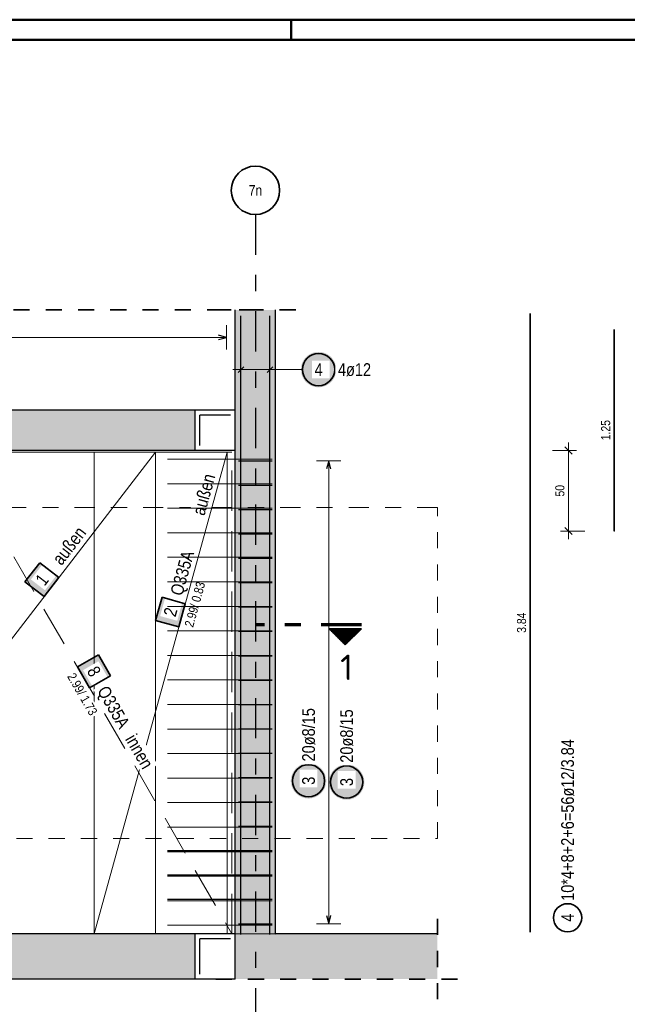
# Model space of a CAD drawing. Header units: millimetres. Extents: x -7.4 to 35.1, y -18.1 to 22.4.
# Tile 36 of 37: x 23.3 to 27.1, y 14.9 to 21. Entities that reach past the tile are written whole.
import ezdxf
from ezdxf.enums import TextEntityAlignment as Align

# ---------------------------------------------------------------- set-up
doc = ezdxf.new("R2010")
doc.units = ezdxf.units.MM
for name, pattern in [('DASHDOT', [1, 0.5, -0.25, 0, -0.25]), ('DASHDOTX2', [2, 1, -0.5, 0, -0.5]), ('HIDDEN', [0.375, 0.25, -0.125])]:
    doc.linetypes.add(name, pattern=pattern)
doc.layers.add('Grundebene', color=7, linetype='Continuous', lineweight=20)
doc.styles.add('Arial Narrow', font='ARIALN.TTF')
doc.styles.add('isocp', font='isocp', dxfattribs={"width": 1.1})
doc.linetypes.add('STRAKON_Linetype_13', pattern='A,15,[130,ltypeshp.shx,S=1.875,R=-30,X=0,Y=0],-1.875,[130,ltypeshp.shx,S=1.875,R=-30,X=0,Y=0]', length=16.875)
doc.dimstyles.new('Arch_Strakon_dimstyle', dxfattribs={"dimtxt": 5.625, "dimasz": 1, "dimexe": 1.25, "dimexo": 0.0625, "dimgap": 1, "dimtad": 0, "dimdec": 5, "dimzin": 12, "dimdsep": 46, "dimtxsty": 'Arial Narrow', "dimblk": 'Arrowhead_Tick', "dimsah": 1, "dimcen": 0, "dimse1": 1, "dimse2": 1, "dimclrd": 6, "dimclrt": 3, "dimazin": 0, "dimtfac": 1, "dimtdec": 4, "dimtmove": 0, "dimatfit": 3, "dimldrblk": 'NONE', "dimfxl": 1, "dimtvp": 1, "dimtolj": 1, "dimtzin": 0, "dimlwd": 13, "dimarcsym": 2})

# ---------------------------------------------------------------- blocks, each defined once
blk = doc.blocks.new('Arrowhead_Tick')
at = {"color": 0, "linetype": 'Continuous', "lineweight": -2}
for p, q in [((0, 10), (0, -5)), ((-1, 0), (0, 0)), ((5, 0), (0, 0))]:
    blk.add_line(p, q, dxfattribs=at)
at = {"color": 2, "linetype": 'Continuous', "lineweight": 35}
blk.add_line((2.21, 2.21), (-2.21, -2.21), dxfattribs=at)
blk = doc.blocks.new('*D27')
at = {"color": 6, "linetype": 'Continuous', "lineweight": 13}
blk.add_line((26.6964, 17.8625), (26.6964, 18.3423), dxfattribs=at)
at = {"layer": 'Defpoints', "color": 0}
for p in [(24.6295, 18.3523), (26.6964, 18.3523), (26.9796, 17.8525)]:
    blk.add_point(p, dxfattribs=at)
at = {"color": 6, "lineweight": 13, "xscale": 0.01, "yscale": 0.01, "zscale": 0.01}
for p, rotation in [((26.6964, 18.3523), 90), ((26.6964, 17.8525), 270)]:
    blk.add_blockref('Arrowhead_Tick', p, dxfattribs=dict(at, rotation=rotation))
at = {"color": 3, "lineweight": 35, "insert": (26.6427, 18.1024), "char_height": 0.05625, "attachment_point": 5, "rotation": 90, "style": 'Arial Narrow'}
blk.add_mtext('\\A1;50', dxfattribs=at)
blk = doc.blocks.new('_None')

msp = doc.modelspace()

# ---------------------------------------------------------------- hatches: boundary and pattern name
at = {"lineweight": 25, "true_color": 0xffffff}
for points in [[(25.255905, 18.854193), (25.255838, 18.858031), (25.255638, 18.861866), (25.255303, 18.865691), (25.254835, 18.869502), (25.254234, 18.873294), (25.253502, 18.877063), (25.252638, 18.880804), (25.251644, 18.884513), (25.250522, 18.888184), (25.249272, 18.891815), (25.247896, 18.895399), (25.246395, 18.898934), (25.244773, 18.902413), (25.24303, 18.905834), (25.241168, 18.909193), (25.239191, 18.912484), (25.2371, 18.915704), (25.234897, 18.918849), (25.232587, 18.921915), (25.23017, 18.924899), (25.227651, 18.927797), (25.225033, 18.930605), (25.222318, 18.93332), (25.21951, 18.935938), (25.216612, 18.938457), (25.213628, 18.940874), (25.210562, 18.943184), (25.207417, 18.945387), (25.204197, 18.947478), (25.200905, 18.949455), (25.197547, 18.951317), (25.194126, 18.95306), (25.190647, 18.954683), (25.187112, 18.956183), (25.183528, 18.957559), (25.179897, 18.958809), (25.176226, 18.959931), (25.172517, 18.960925), (25.168776, 18.961789), (25.165007, 18.962521), (25.161215, 18.963122), (25.157404, 18.96359), (25.153579, 18.963925), (25.149744, 18.964126), (25.145905, 18.964193), (25.142067, 18.964126), (25.138232, 18.963925), (25.134407, 18.96359), (25.130596, 18.963122), (25.126804, 18.962521), (25.123035, 18.961789), (25.119294, 18.960925), (25.115585, 18.959931), (25.111914, 18.958809), (25.108283, 18.957559), (25.104699, 18.956183), (25.101164, 18.954683), (25.097685, 18.95306), (25.094264, 18.951317), (25.090905, 18.949455), (25.087614, 18.947478), (25.084394, 18.945387), (25.081249, 18.943184), (25.078183, 18.940874), (25.075199, 18.938457), (25.072301, 18.935938), (25.069493, 18.93332), (25.066778, 18.930605), (25.06416, 18.927797), (25.061641, 18.924899), (25.059224, 18.921915), (25.056914, 18.918849), (25.054711, 18.915704), (25.05262, 18.912484), (25.050643, 18.909193), (25.048781, 18.905834), (25.047038, 18.902413), (25.045415, 18.898934), (25.043915, 18.895399), (25.042539, 18.891815), (25.041289, 18.888184), (25.040167, 18.884513), (25.039173, 18.880804), (25.038309, 18.877063), (25.037577, 18.873294), (25.036976, 18.869502), (25.036508, 18.865691), (25.036173, 18.861866), (25.035972, 18.858031), (25.035905, 18.854193), (25.035972, 18.850354), (25.036173, 18.846519), (25.036508, 18.842694), (25.036976, 18.838883), (25.037577, 18.835091), (25.038309, 18.831322), (25.039173, 18.827581), (25.040167, 18.823872), (25.041289, 18.820201), (25.042539, 18.81657), (25.043915, 18.812986), (25.045415, 18.809451), (25.047038, 18.805972), (25.048781, 18.802551), (25.050643, 18.799193), (25.05262, 18.795901), (25.054711, 18.792681), (25.056914, 18.789536), (25.059224, 18.78647), (25.061641, 18.783486), (25.06416, 18.780588), (25.066778, 18.77778), (25.069493, 18.775065), (25.072301, 18.772447), (25.075199, 18.769928), (25.078183, 18.767511), (25.081249, 18.765201), (25.084394, 18.762998), (25.087614, 18.760907), (25.090905, 18.75893), (25.094264, 18.757068), (25.097685, 18.755325), (25.101164, 18.753703), (25.104699, 18.752202), (25.108283, 18.750826), (25.111914, 18.749576), (25.115585, 18.748454), (25.119294, 18.74746), (25.123035, 18.746596), (25.126804, 18.745864), (25.130596, 18.745263), (25.134407, 18.744795), (25.138232, 18.74446), (25.142067, 18.74426), (25.145905, 18.744193), (25.149744, 18.74426), (25.153579, 18.74446), (25.157404, 18.744795), (25.161215, 18.745263), (25.165007, 18.745864), (25.168776, 18.746596), (25.172517, 18.74746), (25.176226, 18.748454), (25.179897, 18.749576), (25.183528, 18.750826), (25.187112, 18.752202), (25.190647, 18.753703), (25.194126, 18.755325), (25.197547, 18.757068), (25.200905, 18.75893), (25.204197, 18.760907), (25.207417, 18.762998), (25.210562, 18.765201), (25.213628, 18.767511), (25.216612, 18.769928), (25.21951, 18.772447), (25.222318, 18.775065), (25.225033, 18.77778), (25.227651, 18.780588), (25.23017, 18.783486), (25.232587, 18.78647), (25.234897, 18.789536), (25.2371, 18.792681), (25.239191, 18.795901), (25.241168, 18.799193), (25.24303, 18.802551), (25.244773, 18.805972), (25.246395, 18.809451), (25.247896, 18.812986), (25.249272, 18.81657), (25.250522, 18.820201), (25.251644, 18.823872), (25.252638, 18.827581), (25.253502, 18.831322), (25.254234, 18.835091), (25.254835, 18.838883), (25.255303, 18.842694), (25.255638, 18.846519)], [(23.416537, 17.655664), (23.32508, 17.53677), (23.443974, 17.445314), (23.53543, 17.564207)], [(24.174832, 17.441547), (24.134935, 17.29695), (24.279532, 17.257053), (24.319429, 17.40165)], [(23.855599, 16.954231), (23.780489, 17.084071), (23.650649, 17.008962), (23.725758, 16.879121)], [(25.193668, 16.30272), (25.193601, 16.306559), (25.1934, 16.310393), (25.193066, 16.314218), (25.192598, 16.318029), (25.191997, 16.321821), (25.191264, 16.32559), (25.190401, 16.329332), (25.189407, 16.33304), (25.188284, 16.336712), (25.187034, 16.340342), (25.185658, 16.343927), (25.184158, 16.347461), (25.182536, 16.350941), (25.180792, 16.354362), (25.178931, 16.35772), (25.176954, 16.361011), (25.174862, 16.364231), (25.17266, 16.367377), (25.170349, 16.370443), (25.167933, 16.373427), (25.165414, 16.376325), (25.162796, 16.379133), (25.160081, 16.381848), (25.157273, 16.384466), (25.154375, 16.386985), (25.151391, 16.389401), (25.148325, 16.391712), (25.145179, 16.393914), (25.141959, 16.396005), (25.138668, 16.397983), (25.13531, 16.399844), (25.131889, 16.401588), (25.128409, 16.40321), (25.124875, 16.40471), (25.12129, 16.406086), (25.11766, 16.407336), (25.113988, 16.408459), (25.11028, 16.409453), (25.106539, 16.410316), (25.10277, 16.411049), (25.098977, 16.41165), (25.095166, 16.412118), (25.091341, 16.412452), (25.087507, 16.412653), (25.083668, 16.41272), (25.079829, 16.412653), (25.075995, 16.412452), (25.07217, 16.412118), (25.068359, 16.41165), (25.064567, 16.411049), (25.060798, 16.410316), (25.057057, 16.409453), (25.053348, 16.408459), (25.049676, 16.407336), (25.046046, 16.406086), (25.042462, 16.40471), (25.038927, 16.40321), (25.035447, 16.401588), (25.032026, 16.399844), (25.028668, 16.397983), (25.025377, 16.396005), (25.022157, 16.393914), (25.019012, 16.391712), (25.015945, 16.389401), (25.012962, 16.386985), (25.010064, 16.384466), (25.007256, 16.381848), (25.004541, 16.379133), (25.001922, 16.376325), (24.999403, 16.373427), (24.996987, 16.370443), (24.994676, 16.367377), (24.992474, 16.364231), (24.990383, 16.361011), (24.988405, 16.35772), (24.986544, 16.354362), (24.984801, 16.350941), (24.983178, 16.347461), (24.981678, 16.343927), (24.980302, 16.340342), (24.979052, 16.336712), (24.977929, 16.33304), (24.976936, 16.329332), (24.976072, 16.32559), (24.975339, 16.321821), (24.974739, 16.318029), (24.974271, 16.314218), (24.973936, 16.310393), (24.973735, 16.306559), (24.973668, 16.30272), (24.973735, 16.298881), (24.973936, 16.295047), (24.974271, 16.291222), (24.974739, 16.287411), (24.975339, 16.283619), (24.976072, 16.27985), (24.976936, 16.276109), (24.977929, 16.2724), (24.979052, 16.268728), (24.980302, 16.265098), (24.981678, 16.261513), (24.983178, 16.257979), (24.984801, 16.254499), (24.986544, 16.251078), (24.988405, 16.24772), (24.990383, 16.244429), (24.992474, 16.241209), (24.994676, 16.238064), (24.996987, 16.234997), (24.999403, 16.232014), (25.001922, 16.229116), (25.004541, 16.226308), (25.007256, 16.223593), (25.010064, 16.220974), (25.012962, 16.218455), (25.015945, 16.216039), (25.019012, 16.213728), (25.022157, 16.211526), (25.025377, 16.209435), (25.028668, 16.207457), (25.032026, 16.205596), (25.035447, 16.203853), (25.038927, 16.20223), (25.042462, 16.20073), (25.046046, 16.199354), (25.049676, 16.198104), (25.053348, 16.196981), (25.057057, 16.195988), (25.060798, 16.195124), (25.064567, 16.194391), (25.068359, 16.193791), (25.07217, 16.193323), (25.075995, 16.192988), (25.079829, 16.192787), (25.083668, 16.19272), (25.087507, 16.192787), (25.091341, 16.192988), (25.095166, 16.193323), (25.098977, 16.193791), (25.10277, 16.194391), (25.106539, 16.195124), (25.11028, 16.195988), (25.113988, 16.196981), (25.11766, 16.198104), (25.12129, 16.199354), (25.124875, 16.20073), (25.128409, 16.20223), (25.131889, 16.203853), (25.13531, 16.205596), (25.138668, 16.207457), (25.141959, 16.209435), (25.145179, 16.211526), (25.148325, 16.213728), (25.151391, 16.216039), (25.154375, 16.218455), (25.157273, 16.220974), (25.160081, 16.223593), (25.162796, 16.226308), (25.165414, 16.229116), (25.167933, 16.232014), (25.170349, 16.234997), (25.17266, 16.238064), (25.174862, 16.241209), (25.176954, 16.244429), (25.178931, 16.24772), (25.180792, 16.251078), (25.182536, 16.254499), (25.184158, 16.257979), (25.185658, 16.261513), (25.187034, 16.265098), (25.188284, 16.268728), (25.189407, 16.2724), (25.190401, 16.276109), (25.191264, 16.27985), (25.191997, 16.283619), (25.192598, 16.287411), (25.193066, 16.291222), (25.1934, 16.295047)], [(25.429962, 16.294821), (25.429895, 16.29866), (25.429694, 16.302494), (25.429359, 16.306319), (25.428891, 16.31013), (25.42829, 16.313922), (25.427558, 16.317691), (25.426694, 16.321432), (25.4257, 16.325141), (25.424578, 16.328813), (25.423328, 16.332443), (25.421952, 16.336028), (25.420452, 16.339562), (25.418829, 16.343042), (25.417086, 16.346463), (25.415224, 16.349821), (25.413247, 16.353112), (25.411156, 16.356332), (25.408953, 16.359477), (25.406643, 16.362544), (25.404226, 16.365528), (25.401708, 16.368425), (25.399089, 16.371233), (25.396374, 16.373948), (25.393566, 16.376567), (25.390668, 16.379086), (25.387684, 16.381502), (25.384618, 16.383813), (25.381473, 16.386015), (25.378253, 16.388106), (25.374962, 16.390084), (25.371603, 16.391945), (25.368182, 16.393688), (25.364703, 16.395311), (25.361168, 16.396811), (25.357584, 16.398187), (25.353953, 16.399437), (25.350282, 16.40056), (25.346573, 16.401554), (25.342832, 16.402417), (25.339063, 16.40315), (25.335271, 16.403751), (25.33146, 16.404218), (25.327635, 16.404553), (25.323801, 16.404754), (25.319962, 16.404821), (25.316123, 16.404754), (25.312288, 16.404553), (25.308463, 16.404218), (25.304653, 16.403751), (25.30086, 16.40315), (25.297091, 16.402417), (25.29335, 16.401554), (25.289641, 16.40056), (25.28597, 16.399437), (25.282339, 16.398187), (25.278755, 16.396811), (25.275221, 16.395311), (25.271741, 16.393688), (25.26832, 16.391945), (25.264962, 16.390084), (25.26167, 16.388106), (25.25845, 16.386015), (25.255305, 16.383813), (25.252239, 16.381502), (25.249255, 16.379086), (25.246357, 16.376567), (25.243549, 16.373948), (25.240834, 16.371233), (25.238216, 16.368425), (25.235697, 16.365528), (25.23328, 16.362544), (25.23097, 16.359477), (25.228767, 16.356332), (25.226676, 16.353112), (25.224699, 16.349821), (25.222837, 16.346463), (25.221094, 16.343042), (25.219472, 16.339562), (25.217971, 16.336028), (25.216595, 16.332443), (25.215345, 16.328813), (25.214223, 16.325141), (25.213229, 16.321432), (25.212365, 16.317691), (25.211633, 16.313922), (25.211032, 16.31013), (25.210564, 16.306319), (25.21023, 16.302494), (25.210029, 16.29866), (25.209962, 16.294821), (25.210029, 16.290982), (25.21023, 16.287148), (25.210564, 16.283323), (25.211032, 16.279512), (25.211633, 16.27572), (25.212365, 16.271951), (25.213229, 16.26821), (25.214223, 16.264501), (25.215345, 16.260829), (25.216595, 16.257199), (25.217971, 16.253614), (25.219472, 16.25008), (25.221094, 16.2466), (25.222837, 16.243179), (25.224699, 16.239821), (25.226676, 16.23653), (25.228767, 16.23331), (25.23097, 16.230165), (25.23328, 16.227098), (25.235697, 16.224114), (25.238216, 16.221217), (25.240834, 16.218409), (25.243549, 16.215694), (25.246357, 16.213075), (25.249255, 16.210556), (25.252239, 16.20814), (25.255305, 16.205829), (25.25845, 16.203627), (25.26167, 16.201536), (25.264962, 16.199558), (25.26832, 16.197697), (25.271741, 16.195954), (25.275221, 16.194331), (25.278755, 16.192831), (25.282339, 16.191455), (25.28597, 16.190205), (25.289641, 16.189082), (25.29335, 16.188088), (25.297091, 16.187225), (25.30086, 16.186492), (25.304653, 16.185892), (25.308463, 16.185424), (25.312288, 16.185089), (25.316123, 16.184888), (25.319962, 16.184821), (25.323801, 16.184888), (25.327635, 16.185089), (25.33146, 16.185424), (25.335271, 16.185892), (25.339063, 16.186492), (25.342832, 16.187225), (25.346573, 16.188088), (25.350282, 16.189082), (25.353953, 16.190205), (25.357584, 16.191455), (25.361168, 16.192831), (25.364703, 16.194331), (25.368182, 16.195954), (25.371603, 16.197697), (25.374962, 16.199558), (25.378253, 16.201536), (25.381473, 16.203627), (25.384618, 16.205829), (25.387684, 16.20814), (25.390668, 16.210556), (25.393566, 16.213075), (25.396374, 16.215694), (25.399089, 16.218409), (25.401708, 16.221217), (25.404226, 16.224114), (25.406643, 16.227098), (25.408953, 16.230165), (25.411156, 16.23331), (25.413247, 16.23653), (25.415224, 16.239821), (25.417086, 16.243179), (25.418829, 16.2466), (25.420452, 16.25008), (25.421952, 16.253614), (25.423328, 16.257199), (25.424578, 16.260829), (25.4257, 16.264501), (25.426694, 16.26821), (25.427558, 16.271951), (25.42829, 16.27572), (25.428891, 16.279512), (25.429359, 16.283323), (25.429694, 16.287148)]]:
    msp.add_hatch(color=7, dxfattribs=at).paths.add_polyline_path(points)
at = {"lineweight": 50}
h = msp.add_hatch(dxfattribs=at)
h.set_pattern_fill('Mau', color=4, scale=0.01, angle=270, style=0, pattern_type=2)
h.set_pattern_definition([(270, (0, 0), (0.01, -2e-18), [])])
h.paths.add_polyline_path([(25.211159, 17.246452), (25.311159, 17.146452), (25.411159, 17.246452)])
at = {"layer": 'Grundebene', "lineweight": 13, "true_color": 0xd7ffd7}
for points in [[(24.628976, 18.602307), (24.878976, 18.602307), (24.878976, 19.223908), (24.628976, 19.223908)], [(21.139747, 18.352313), (24.379537, 18.352313), (24.379537, 18.602313), (21.139747, 18.602313)], [(24.629537, 18.352313), (24.878976, 18.352313), (24.878976, 18.602307), (24.629537, 18.602313)], [(24.628976, 15.352313), (24.878976, 15.352313), (24.878976, 18.352313), (24.628976, 18.352313)], [(21.059333, 15.072307), (24.379537, 15.072307), (24.379537, 15.352313), (21.059333, 15.352313)], [(24.629537, 15.072307), (25.882962, 15.072307), (25.882962, 15.352313), (24.629537, 15.352313)]]:
    msp.add_hatch(color=254, dxfattribs=at).paths.add_polyline_path(points)

# ---------------------------------------------------------------- linework, layer by layer
at = {"color": 4, "linetype": 'Continuous', "lineweight": 50}
for p, q in [((29.725, 21.025), (0, 21.025)), ((24.975, 21.025), (24.975, 20.9)), ((29.6, 20.9), (0.5, 20.9))]:
    msp.add_line(p, q, dxfattribs=at)
at = {"color": 2, "linetype": 'HIDDEN', "lineweight": 35, "ltscale": 0.25}
for p, q in [((24.753976, 19.223908), (11.004432, 19.223908)), ((25.003976, 19.223908), (24.503976, 19.223908)), ((25.882962, 14.947307), (25.882962, 15.477313)), ((26.007962, 15.072307), (24.503976, 15.072307))]:
    msp.add_line(p, q, dxfattribs=at)
at = {"color": 3, "linetype": 'Continuous', "lineweight": 25}
for p, q in [((24.663976, 15.348339), (24.663976, 19.188339)), ((24.663976, 15.348339), (24.663976, 19.188339)), ((24.843976, 15.348339), (24.843976, 19.188339)), ((24.843976, 15.348339), (24.843976, 19.188339)), ((24.574967, 19.054193), (24.524967, 19.06759)), ((24.524967, 19.040795), (24.574967, 19.054193)), ((24.646298, 18.836515), (24.681653, 18.87187)), ((24.646298, 18.836515), (24.681653, 18.87187)), ((24.826298, 18.836515), (24.861653, 18.87187)), ((24.826298, 18.836515), (24.861653, 18.87187)), ((24.628976, 18.602307), (24.379537, 18.602307)), ((24.628976, 18.352313), (24.379537, 18.352313)), ((24.648976, 18.288313), (24.858976, 18.288313)), ((25.208668, 18.288313), (25.195271, 18.238313)), ((25.222066, 18.238313), (25.208668, 18.288313)), ((24.648976, 18.137155), (24.858976, 18.137155)), ((24.648976, 17.985997), (24.858976, 17.985997)), ((24.648976, 17.834839), (24.858976, 17.834839)), ((24.648976, 17.683681), (24.858976, 17.683681)), ((24.648976, 17.532524), (24.858976, 17.532524)), ((24.648976, 17.381366), (24.858976, 17.381366)), ((24.648976, 17.230208), (24.858976, 17.230208)), ((24.648976, 17.07905), (24.858976, 17.07905)), ((24.648976, 16.927892), (24.858976, 16.927892)), ((24.648976, 16.776735), (24.858976, 16.776735)), ((24.648976, 16.625577), (24.858976, 16.625577)), ((24.648976, 16.474419), (24.858976, 16.474419)), ((24.648976, 16.323261), (24.858976, 16.323261)), ((24.648976, 16.172103), (24.858976, 16.172103)), ((24.648976, 16.020946), (24.858976, 16.020946)), ((24.208976, 15.869788), (24.858976, 15.869788)), ((24.648976, 15.869788), (24.858976, 15.869788)), ((24.208976, 15.71863), (24.858976, 15.71863)), ((24.648976, 15.71863), (24.858976, 15.71863)), ((24.208976, 15.567472), (24.858976, 15.567472)), ((24.648976, 15.567472), (24.858976, 15.567472)), ((25.195271, 15.466314), (25.208668, 15.416314)), ((25.208668, 15.416314), (25.222066, 15.466314)), ((24.648976, 15.416314), (24.858976, 15.416314)), ((24.628976, 15.352313), (24.379537, 15.352313)), ((24.628976, 15.072307), (24.379537, 15.072307))]:
    msp.add_line(p, q, dxfattribs=at)
at = {"color": 2, "linetype": 'Continuous', "lineweight": 35}
for p, q in [((26.457746, 19.203044), (26.457746, 17.853044)), ((26.979586, 19.10249), (26.979586, 17.85249)), ((26.457746, 17.853044), (26.457746, 17.603044)), ((23.416537, 17.655664), (23.32508, 17.53677)), ((23.53543, 17.564207), (23.416537, 17.655664)), ((26.457746, 17.603044), (26.457746, 15.363044)), ((23.32508, 17.53677), (23.443974, 17.445314)), ((23.443974, 17.445314), (23.53543, 17.564207)), ((24.174832, 17.441547), (24.134935, 17.29695)), ((24.319429, 17.40165), (24.174832, 17.441547)), ((24.279532, 17.257053), (24.319429, 17.40165)), ((24.134935, 17.29695), (24.279532, 17.257053)), ((25.411159, 17.246452), (25.211159, 17.246452)), ((25.311159, 17.146452), (25.211159, 17.246452)), ((25.411159, 17.246452), (25.311159, 17.146452)), ((23.780489, 17.084071), (23.650649, 17.008962)), ((23.855599, 16.954231), (23.780489, 17.084071)), ((23.650649, 17.008962), (23.725758, 16.879121)), ((23.725758, 16.879121), (23.855599, 16.954231))]:
    msp.add_line(p, q, dxfattribs=at)
at = {"color": 5, "linetype": 'Continuous', "lineweight": 18}
for p, q in [((24.574967, 18.979193), (24.574967, 19.129193)), ((11.183432, 19.054193), (24.574967, 19.054193)), ((24.663976, 18.779193), (24.663976, 18.929193)), ((24.663976, 18.779193), (24.663976, 18.929193)), ((24.843976, 18.779193), (24.843976, 18.929193)), ((24.843976, 18.779193), (24.843976, 18.929193)), ((24.893976, 18.854193), (24.613976, 18.854193)), ((25.045905, 18.854193), (24.893976, 18.854193)), ((25.283668, 18.288313), (25.133668, 18.288313)), ((25.208668, 18.288313), (25.208668, 15.416314)), ((25.133668, 15.416314), (25.283668, 15.416314))]:
    msp.add_line(p, q, dxfattribs=at)
at = {"color": 7, "linetype": 'Continuous', "lineweight": 18}
for p, q in [((24.133973, 18.342313), (21.833975, 18.342313)), ((24.133973, 18.342313), (21.833975, 15.352315)), ((23.753978, 18.342311), (23.753978, 15.352313)), ((24.578975, 18.342311), (23.753978, 18.342311)), ((23.753978, 18.342311), (23.753978, 18.342311)), ((23.753978, 15.352313), (24.578975, 18.342311)), ((24.133973, 15.352315), (24.133973, 18.342313)), ((24.578975, 15.352313), (24.578975, 18.342311)), ((21.833975, 15.352315), (24.133973, 15.352315)), ((23.753978, 15.352313), (24.578975, 15.352313))]:
    msp.add_line(p, q, dxfattribs=at)
at = {"color": 5, "linetype": 'HIDDEN', "lineweight": 18}
for p, q in [((24.608976, 18.342309), (22.879346, 18.342309)), ((24.608976, 15.352309), (24.608976, 18.342309)), ((22.879334, 15.35231), (23.328931, 15.352309)), ((23.328931, 15.352309), (24.608976, 15.352309)), ((24.608976, 15.352309), (24.608976, 15.352309))]:
    msp.add_line(p, q, dxfattribs=at)
at = {"color": 9, "linetype": 'DASHDOT', "lineweight": 0, "ltscale": 0.25}
msp.add_line((25.882962, 17.998328), (7.271863, 17.998328), dxfattribs=at)
at = {"color": 9, "linetype": 'HIDDEN', "lineweight": 0, "ltscale": 0.25}
for p, q in [((25.882962, 15.945158), (25.882962, 17.998328)), ((7.271863, 15.945158), (25.882962, 15.945158))]:
    msp.add_line(p, q, dxfattribs=at)
at = {"color": 1, "linetype": 'DASHDOTX2', "lineweight": 70, "ltscale": 0.25}
msp.add_line((25.411159, 17.271452), (24.761159, 17.271452), dxfattribs=at)
at = {"color": 6, "linetype": 'STRAKON_Linetype_13', "lineweight": 13, "ltscale": 0.01}
msp.add_line((24.628976, 15.352313), (24.878976, 15.352313), dxfattribs=at)
at = {"color": 2, "linetype": 'Continuous', "lineweight": 35}
for centre, radius in [((24.754371, 19.966263), 0.15), ((25.145905, 18.854193), 0.1), ((25.083668, 16.30272), 0.1), ((25.319962, 16.294821), 0.1), ((26.690312, 15.452903), 0.0875)]:
    msp.add_circle(centre, radius, dxfattribs=at)
at = {"color": 9, "linetype": 'Continuous', "lineweight": 0}
for centre in [(24.878925, 18.352313), (26.979586, 17.85249), (24.878925, 15.352313)]:
    msp.add_circle(centre, 0.00111, dxfattribs=at)
at = {"layer": 'Grundebene', "color": 3, "linetype": 'DASHDOTX2', "lineweight": 25, "ltscale": 0.25}
msp.add_line((24.754371, 19.816263), (24.754371, 14.026578), dxfattribs=at)
at = {"layer": 'Grundebene', "color": 3, "linetype": 'Continuous', "lineweight": 25}
for p, q in [((24.628976, 18.602307), (24.628976, 19.223908)), ((24.878976, 18.602307), (24.878976, 19.223908)), ((24.379537, 18.602307), (21.139747, 18.602307)), ((24.379537, 18.352313), (24.379537, 18.602313)), ((24.599537, 18.572307), (24.409537, 18.572307)), ((24.409537, 18.382307), (24.409537, 18.572307)), ((24.629537, 18.602307), (24.628976, 18.602307)), ((24.629537, 18.352313), (24.629537, 18.602313)), ((24.878976, 18.352313), (24.878976, 18.602307)), ((24.379537, 18.352313), (21.139747, 18.352313)), ((24.629537, 18.352313), (24.628976, 18.352313)), ((24.628976, 15.352313), (24.628976, 18.352313)), ((24.878976, 15.352313), (24.878976, 18.352313)), ((24.379537, 15.352313), (21.059333, 15.352313)), ((24.379537, 15.072313), (24.379537, 15.352313)), ((24.629537, 15.352313), (24.628976, 15.352313)), ((24.629537, 15.072307), (24.629537, 15.352313)), ((25.882962, 15.352313), (24.878976, 15.352313)), ((24.599537, 15.322307), (24.409537, 15.322307)), ((24.409537, 15.102307), (24.409537, 15.322307)), ((24.379537, 15.072307), (21.059333, 15.072307))]:
    msp.add_line(p, q, dxfattribs=at)
at = {"layer": 'Grundebene', "color": 9, "linetype": 'Continuous', "lineweight": 0}
for p, q in [((24.208976, 18.298313), (24.858976, 18.298313)), ((24.208976, 17.841681), (24.858976, 17.841681)), ((24.208976, 17.080629), (24.858976, 17.080629)), ((24.208976, 16.928419), (24.858976, 16.928419)), ((24.208976, 16.776208), (24.858976, 16.776208)), ((24.208976, 16.623998), (24.858976, 16.623998)), ((24.208976, 16.471787), (24.858976, 16.471787)), ((24.208976, 16.319577), (24.858976, 16.319577)), ((24.208976, 16.167367), (24.858976, 16.167367)), ((24.208976, 16.015156), (24.858976, 16.015156)), ((24.208976, 15.862946), (24.858976, 15.862946)), ((24.208976, 15.710735), (24.858976, 15.710735)), ((24.208976, 15.558525), (24.858976, 15.558525)), ((24.208976, 15.406314), (24.858976, 15.406314))]:
    msp.add_line(p, q, dxfattribs=at)

# ---------------------------------------------------------------- texts
at = {"color": 3, "lineweight": 25, "style": 'Arial Narrow'}
msp.add_text('7n', height=0.065, dxfattribs=at).set_placement((24.754371, 19.966263), align=Align.MIDDLE_CENTER)
at = {"color": 2, "lineweight": 35, "style": 'isocp', "width": 1.15}
msp.add_text('1', height=0.1575, dxfattribs=at).set_placement((25.320285, 16.928252), align=Align.CENTER)
at = {"color": 3, "lineweight": 25, "char_height": 0.05625, "attachment_point": 1, "rotation": 90, "line_spacing_factor": 0.9, "style": 'Arial Narrow'}
for s, insert in [('1.25', (26.898336, 18.415615)), ('3.84', (26.376496, 17.221169))]:
    msp.add_mtext(s, dxfattribs=dict(at, insert=insert))
at = {"color": 2, "lineweight": 35, "char_height": 0.07875, "attachment_point": 1, "rotation": 90, "line_spacing_factor": 0.9, "style": 'Arial Narrow'}
for s, insert in [('10*4+8+2+6=56ø12/3.84', (26.650937, 15.557903)), ('4', (26.650937, 15.428097))]:
    msp.add_mtext(s, dxfattribs=dict(at, insert=insert))

# ---------------------------------------------------------------- dimensions: what is measured, and where the dimension line sits
at = {"lineweight": 35}
dim = msp.add_linear_dim(base=(26.696381, 18.352313), p1=(26.979586, 17.85249), p2=(24.629537, 18.352313), angle=90, text='50', dimstyle='Arch_Strakon_dimstyle', override={"dimscale": 0.01, "dimtxt": 5.625, "dimasz": 1, "dimgap": 2.5, "dimtad": 1, "dimjust": 0, "dimtih": 0, "dimtoh": 0, "dimdec": 5, "dimdsep": 46, "dimtxsty": 'Arial Narrow', "dimclrd": 6, "dimclrt": 3, "dimtix": 1, "dimtofl": 255, "dimtmove": 0, "dimatfit": 2, "dimfxl": 0, "dimfxlon": 0, "dimtvp": 44.444444, "dimlwd": 13}, dxfattribs=at)
dim.commit()
dim.dimension.update_dxf_attribs({"geometry": '*D27', "text_midpoint": (26.696381, 18.102401), "dimtype": 160})

# ---------------------------------------------------------------- next in the draw order: texts
at = {"color": 2, "lineweight": 35, "char_height": 0.07875, "attachment_point": 1, "line_spacing_factor": 0.9, "style": 'Arial Narrow', "bg_fill": 3, "box_fill_scale": 1.2, "bg_fill_color": 256, "bg_fill_true_color": 13158600, "bg_fill_transparency": 0}
for s, insert in [('4', (25.121099, 18.893568)), ('4ø12', (25.265905, 18.893568))]:
    msp.add_mtext(s, dxfattribs=dict(at, insert=insert))
at = {"color": 3, "lineweight": 25, "char_height": 0.08, "attachment_point": 1, "line_spacing_factor": 0.9, "style": 'Arial Narrow', "bg_fill": 3, "box_fill_scale": 1.2, "bg_fill_color": 256, "bg_fill_true_color": 13158600, "bg_fill_transparency": 0}
for s, insert, rotation in [('außen', (24.360697, 17.964781), 74.5748139), (' außen', (23.472478, 17.662782), 52.4314115)]:
    msp.add_mtext(s, dxfattribs=dict(at, insert=insert, rotation=rotation))
at = {"color": 2, "lineweight": 35, "char_height": 0.07875, "attachment_point": 1, "line_spacing_factor": 0.9, "style": 'Arial Narrow', "bg_fill": 3, "box_fill_scale": 1.2, "bg_fill_color": 256, "bg_fill_true_color": 13158600, "bg_fill_transparency": 0}
for s, insert, rotation in [('Q335A', (24.224571, 17.466724), 74.5748139), ('1', (23.383921, 17.554834), 52.4314115), ('2', (24.182628, 17.33586), 74.5748139), ('20ø8/15', (25.044293, 16.42272), 90), ('20ø8/15', (25.280587, 16.414821), 90), ('3', (25.044293, 16.277914), 90), ('3', (25.280587, 16.270015), 90)]:
    msp.add_mtext(s, dxfattribs=dict(at, insert=insert, rotation=rotation))

# ---------------------------------------------------------------- next in the draw order: linework, layer by layer
at = {"layer": 'Grundebene', "color": 9, "linetype": 'Continuous', "lineweight": 0}
for p, q in [((24.208976, 18.146102), (24.858976, 18.146102)), ((24.208976, 17.993892), (24.858976, 17.993892)), ((24.208976, 17.689471), (24.858976, 17.689471))]:
    msp.add_line(p, q, dxfattribs=at)

# ---------------------------------------------------------------- next in the draw order: texts
at = {"color": 2, "lineweight": 35, "insert": (24.308451, 17.249073), "char_height": 0.05625, "attachment_point": 1, "rotation": 74.5748139, "line_spacing_factor": 0.9, "style": 'Arial Narrow', "bg_fill": 3, "box_fill_scale": 1.2, "bg_fill_color": 256, "bg_fill_true_color": 13158600, "bg_fill_transparency": 0}
msp.add_mtext(' 2.99/ 0.83', dxfattribs=at)

# ---------------------------------------------------------------- next in the draw order: linework, layer by layer
at = {"color": 5, "linetype": 'HIDDEN', "lineweight": 18}
msp.add_line((22.879346, 18.342309), (24.608976, 15.352309), dxfattribs=at)
at = {"layer": 'Grundebene', "color": 9, "linetype": 'Continuous', "lineweight": 0}
for p, q in [((24.208976, 17.53726), (24.858976, 17.53726)), ((24.208976, 17.38505), (24.858976, 17.38505)), ((24.208976, 17.23284), (24.858976, 17.23284))]:
    msp.add_line(p, q, dxfattribs=at)

# ---------------------------------------------------------------- next in the draw order: texts
at = {"color": 2, "lineweight": 35, "char_height": 0.07875, "attachment_point": 1, "rotation": 300.0481571, "line_spacing_factor": 0.9, "style": 'Arial Narrow', "bg_fill": 3, "box_fill_scale": 1.2, "bg_fill_color": 256, "bg_fill_true_color": 13158600, "bg_fill_transparency": 0}
for s, insert in [('8', (23.774786, 17.022785)), ('Q335A', (23.83867, 16.901115))]:
    msp.add_mtext(s, dxfattribs=dict(at, insert=insert))

# ---------------------------------------------------------------- next in the draw order: texts
at = {"color": 2, "lineweight": 35, "insert": (23.624681, 16.99394), "char_height": 0.05625, "attachment_point": 1, "rotation": 300.0481571, "line_spacing_factor": 0.9, "style": 'Arial Narrow', "bg_fill": 3, "box_fill_scale": 1.2, "bg_fill_color": 256, "bg_fill_true_color": 13158600, "bg_fill_transparency": 0}
msp.add_mtext(' 2.99/ 1.73', dxfattribs=at)
at = {"color": 3, "lineweight": 25, "insert": (24.0005, 16.623856), "char_height": 0.08, "attachment_point": 1, "rotation": 300.0481571, "line_spacing_factor": 0.9, "style": 'Arial Narrow', "bg_fill": 3, "box_fill_scale": 1.2, "bg_fill_color": 256, "bg_fill_true_color": 13158600, "bg_fill_transparency": 0}
msp.add_mtext(' innen', dxfattribs=at)

doc.saveas('drawing.dxf')
